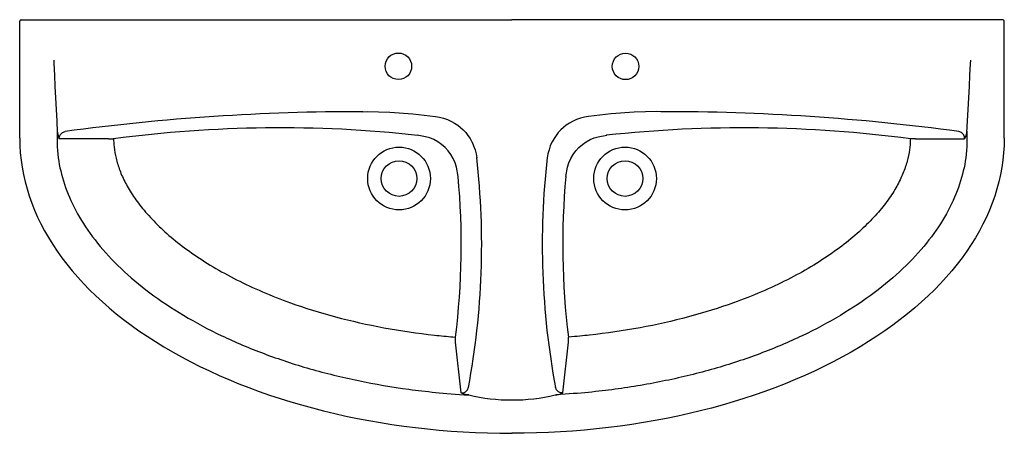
# Model space of a CAD drawing. Header units: millimetres. Extents: x 197.63 to 198.93, y 158.19 to 158.74.
import ezdxf

# ---------------------------------------------------------------- set-up
doc = ezdxf.new("R2010")
doc.units = ezdxf.units.MM
doc.layers.add('SANINDUSA', color=3, linetype='Continuous')

msp = doc.modelspace()

# ---------------------------------------------------------------- linework, layer by layer
at = {"layer": 'SANINDUSA', "ltscale": 0.5}
for p, q in [((197.626, 158.5807), (197.626, 158.735)), ((197.628, 158.737), (198.276, 158.737)), ((198.924, 158.7369), (198.276, 158.737)), ((198.926, 158.5806), (198.926, 158.7349))]:
    msp.add_line(p, q, dxfattribs=at)
at = {"layer": 'SANINDUSA'}
for p, q in [((197.7433, 158.5798), (197.6783, 158.5798)), ((198.8087, 158.5797), (198.8737, 158.5798)), ((198.1981, 158.3184), (198.2015, 158.3182)), ((198.209, 158.2445), (198.2014, 158.3114)), ((198.3431, 158.2445), (198.3506, 158.3114))]:
    msp.add_line(p, q, dxfattribs=at)
at = {"layer": 'SANINDUSA', "linetype": 'Continuous'}
for p, q in [((197.7433, 158.5798), (197.7501, 158.5799)), ((198.8088, 158.5797), (198.802, 158.5798)), ((198.2014, 158.3114), (198.2015, 158.3182)), ((198.3506, 158.3114), (198.3505, 158.3182))]:
    msp.add_line(p, q, dxfattribs=at)
at = {"layer": 'SANINDUSA', "flags": 128}
for points in [[(197.6709, 158.6838), (197.6711, 158.679), (197.6718, 158.6639), (197.6725, 158.6489)], [(198.8812, 158.6837), (198.881, 158.6789), (198.8803, 158.6638), (198.8796, 158.6488)], [(197.6725, 158.6489), (197.6749, 158.6036), (197.6757, 158.5882)], [(198.8796, 158.6488), (198.8772, 158.6036), (198.8763, 158.5882)], [(198.0793, 158.6156), (198.0849, 158.6157), (198.1148, 158.6148), (198.1449, 158.6127), (198.175, 158.6093)], [(198.175, 158.6093), (198.1804, 158.6084), (198.1857, 158.607), (198.191, 158.6052), (198.1961, 158.6028)], [(198.3771, 158.6093), (198.3717, 158.6084), (198.3664, 158.607), (198.3611, 158.6051), (198.356, 158.6028)], [(198.4727, 158.6156), (198.4672, 158.6157), (198.4372, 158.6148), (198.4071, 158.6127), (198.3771, 158.6093)], [(198.1961, 158.6028), (198.2003, 158.6004), (198.2044, 158.5977), (198.2081, 158.5947), (198.2116, 158.5915)], [(198.2116, 158.5915), (198.2149, 158.588), (198.2178, 158.5842), (198.2206, 158.5802), (198.223, 158.5759)], [(198.3404, 158.5915), (198.3372, 158.588), (198.3342, 158.5842), (198.3315, 158.5802), (198.3291, 158.5759)], [(198.356, 158.6028), (198.3518, 158.6004), (198.3477, 158.5977), (198.344, 158.5947), (198.3404, 158.5915)], [(198.2049, 158.53), (198.2026, 158.5423), (198.2009, 158.5481), (198.1985, 158.5537), (198.1954, 158.559), (198.1918, 158.564), (198.1877, 158.5685), (198.1831, 158.5725), (198.1781, 158.5759), (198.1728, 158.5788), (198.1675, 158.581), (198.162, 158.5826), (198.1509, 158.5846)], [(198.3472, 158.5302), (198.3494, 158.5423), (198.3512, 158.5481), (198.3536, 158.5537), (198.3566, 158.559), (198.3602, 158.564), (198.3643, 158.5685), (198.3689, 158.5725), (198.3739, 158.5759), (198.3792, 158.5788), (198.3845, 158.581), (198.39, 158.5826), (198.4011, 158.5846)], [(198.223, 158.5759), (198.2233, 158.5753), (198.2254, 158.5704), (198.2272, 158.5654), (198.2286, 158.5602), (198.2295, 158.5548)], [(198.3291, 158.5759), (198.3288, 158.5753), (198.3266, 158.5704), (198.3249, 158.5654), (198.3235, 158.5602), (198.3226, 158.5548)]]:
    msp.add_lwpolyline(points, dxfattribs=at)
at = {"layer": 'SANINDUSA', "linetype": 'Continuous', "flags": 128}
for points in [[(197.6757, 158.5897), (197.6759, 158.5876), (197.6763, 158.5855), (197.6772, 158.5826), (197.6783, 158.5799), (197.6783, 158.5798)], [(197.6783, 158.5798), (197.6785, 158.5827), (197.6799, 158.5856), (197.6811, 158.587), (197.6825, 158.5881), (197.6859, 158.5895)], [(198.8737, 158.5798), (198.8735, 158.5826), (198.8722, 158.5856), (198.871, 158.5869), (198.8695, 158.588), (198.8661, 158.5895)], [(198.8764, 158.5897), (198.8762, 158.5876), (198.8758, 158.5855), (198.8749, 158.5825), (198.8737, 158.5798), (198.8737, 158.5798)], [(198.209, 158.2445), (198.2118, 158.2447), (198.2148, 158.2461), (198.2161, 158.2473), (198.2172, 158.2487), (198.2187, 158.2521)], [(198.2189, 158.2418), (198.2168, 158.2421), (198.2147, 158.2424), (198.2117, 158.2433), (198.209, 158.2445), (198.209, 158.2445)], [(198.3332, 158.2418), (198.3353, 158.2421), (198.3374, 158.2424), (198.3403, 158.2433), (198.3431, 158.2445), (198.3431, 158.2445)], [(198.3431, 158.2445), (198.3402, 158.2447), (198.3373, 158.2461), (198.3359, 158.2473), (198.3348, 158.2487), (198.3334, 158.2521)]]:
    msp.add_lwpolyline(points, dxfattribs=at)
at = {"layer": 'SANINDUSA', "ltscale": 0.5}
for centre, radius in [((198.126, 158.6755), 0.0175), ((198.426, 158.6754), 0.0175), ((198.1269, 158.5274), 0.0414), ((198.4253, 158.5274), 0.0414), ((198.1269, 158.5274), 0.0235), ((198.4253, 158.5274), 0.0235)]:
    msp.add_circle(centre, radius, dxfattribs=at)
for centre, radius, start, end in [((197.628, 158.735), 0.002, 89.9988, 179.9988), ((198.924, 158.7349), 0.002, 359.9949, 89.9949), ((198.075, 155.6998), 2.9158, 89.9156, 97.6682), ((198.4767, 155.6998), 2.9158, 82.3255, 90.0781), ((197.9699, 156.9214), 1.6729, 83.7642, 97.552), ((198.582, 156.9214), 1.6729, 82.4417, 96.2295)]:
    msp.add_arc(centre, radius, start, end, dxfattribs=at)
at = {"layer": 'SANINDUSA'}
for centre, radius, start, end in [((197.2143, 158.4398), 1.0217, 349.3905, 6.4825), ((199.3377, 158.4398), 1.0217, 173.5175, 190.6095), ((197.2143, 158.4398), 0.9947, 352.9751, 5.2122), ((199.3377, 158.4398), 0.9947, 174.7878, 187.0249), ((198.276, 158.4852), 0.25, 256.7946, 283.1968)]:
    msp.add_arc(centre, radius, start, end, dxfattribs=at)
at = {"layer": 'SANINDUSA', "ltscale": 0.5}
for centre, major_axis, start_param in [((198.276, 158.5807), (-0.65, 0), 0), ((198.2761, 158.5807), (-0.65, 0.0001), 1.570731)]:
    msp.add_ellipse(centre, major_axis=major_axis, ratio=0.599131, start_param=start_param, end_param=1.570814, dxfattribs=at)
at = {"layer": 'SANINDUSA', "ltscale": 0.5, "extrusion": (0, 0, -1)}
for major_axis, start_param in [((0.65, -0.0001), 0), ((0.65, 0), 1.570731)]:
    msp.add_ellipse((198.276, 158.5807), major_axis=major_axis, ratio=0.599131, start_param=start_param, end_param=1.570814, dxfattribs=at)
at = {"layer": 'SANINDUSA', "ltscale": 0.5}
for points, knots in [([(197.6756, 158.5893), (197.675, 158.5692), (197.6761, 158.5576), (197.6805, 158.5345), (197.6837, 158.5229), (197.6926, 158.4997), (197.6982, 158.4881), (197.7117, 158.465), (197.7197, 158.4535), (197.738, 158.4307), (197.7484, 158.4195), (197.7714, 158.3976), (197.7841, 158.3869), (197.8116, 158.3663), (197.8265, 158.3564), (197.8583, 158.3374), (197.8751, 158.3284), (197.9107, 158.3115), (197.9293, 158.3036), (197.9681, 158.2891), (197.9883, 158.2824), (198.0299, 158.2705), (198.0513, 158.2653), (198.095, 158.2562), (198.1173, 158.2524), (198.1624, 158.2463), (198.1851, 158.244), (198.219, 158.2418)], [0, 0, 0, 0, 0.112473, 0.112473, 0.224946, 0.224946, 0.337419, 0.337419, 0.449892, 0.449892, 0.562365, 0.562365, 0.674838, 0.674838, 0.787311, 0.787311, 0.899784, 0.899784, 1.012257, 1.012257, 1.12473, 1.12473, 1.237203, 1.237203, 1.349676, 1.349676, 1.46099, 1.46099, 1.46099, 1.46099]), ([(197.75, 158.5807), (197.75, 158.5768), (197.7502, 158.573), (197.7512, 158.5642), (197.752, 158.5592), (197.7545, 158.549), (197.7561, 158.5437), (197.7602, 158.5328), (197.7627, 158.5272), (197.7688, 158.5158), (197.7723, 158.5099), (197.7804, 158.4978), (197.7851, 158.4917), (197.7955, 158.4792), (197.8013, 158.473), (197.8141, 158.4603), (197.8211, 158.454), (197.8363, 158.4414), (197.8445, 158.4352), (197.8621, 158.4229), (197.8714, 158.4169), (197.8911, 158.4052), (197.9015, 158.3994), (197.9234, 158.3884), (197.9348, 158.3831), (197.9585, 158.3729), (197.9708, 158.368), (198.0026, 158.3566), (198.0225, 158.3504), (198.0637, 158.3394), (198.0851, 158.3346), (198.1288, 158.3265), (198.1511, 158.3232), (198.1819, 158.3199), (198.19, 158.3191), (198.1981, 158.3184)], [0, 0, 0, 0, 0.063598, 0.063598, 0.143489, 0.143489, 0.224116, 0.224116, 0.304743, 0.304743, 0.385369, 0.385369, 0.465996, 0.465996, 0.546623, 0.546623, 0.62725, 0.62725, 0.707877, 0.707877, 0.788504, 0.788504, 0.869131, 0.869131, 0.949758, 0.949758, 1.030385, 1.030385, 1.150951, 1.150951, 1.271517, 1.271517, 1.392084, 1.392084, 1.434992, 1.434992, 1.434992, 1.434992]), ([(198.8765, 158.5892), (198.877, 158.5691), (198.876, 158.5576), (198.8716, 158.5345), (198.8683, 158.5229), (198.8594, 158.4997), (198.8539, 158.4881), (198.8403, 158.4649), (198.8324, 158.4534), (198.814, 158.4307), (198.8037, 158.4195), (198.7806, 158.3976), (198.768, 158.3869), (198.7404, 158.3663), (198.7255, 158.3563), (198.6938, 158.3374), (198.6769, 158.3284), (198.6414, 158.3115), (198.6227, 158.3036), (198.5839, 158.289), (198.5637, 158.2824), (198.5222, 158.2705), (198.5008, 158.2652), (198.457, 158.2562), (198.4347, 158.2523), (198.3896, 158.2463), (198.3669, 158.244), (198.3342, 158.242)], [0, 0, 0, 0, 0.112473, 0.112473, 0.224946, 0.224946, 0.337419, 0.337419, 0.449892, 0.449892, 0.562365, 0.562365, 0.674838, 0.674838, 0.787311, 0.787311, 0.899784, 0.899784, 1.012257, 1.012257, 1.12473, 1.12473, 1.237203, 1.237203, 1.349676, 1.349676, 1.46099, 1.46099, 1.46099, 1.46099]), ([(198.802, 158.5807), (198.802, 158.5768), (198.8018, 158.5729), (198.8009, 158.5641), (198.8, 158.5591), (198.7976, 158.5489), (198.7959, 158.5436), (198.7918, 158.5328), (198.7893, 158.5272), (198.7833, 158.5157), (198.7798, 158.5098), (198.7716, 158.4978), (198.767, 158.4916), (198.7565, 158.4792), (198.7507, 158.4729), (198.7379, 158.4603), (198.7309, 158.454), (198.7157, 158.4414), (198.7075, 158.4352), (198.69, 158.4229), (198.6806, 158.4169), (198.6609, 158.4051), (198.6505, 158.3994), (198.6287, 158.3883), (198.6173, 158.383), (198.5935, 158.3728), (198.5812, 158.368), (198.5495, 158.3566), (198.5296, 158.3504), (198.4883, 158.3393), (198.467, 158.3345), (198.4233, 158.3265), (198.4009, 158.3232), (198.3702, 158.3199), (198.362, 158.3191), (198.3505, 158.3182)], [0, 0, 0, 0, 0.063598, 0.063598, 0.143489, 0.143489, 0.224116, 0.224116, 0.304743, 0.304743, 0.385369, 0.385369, 0.465996, 0.465996, 0.546623, 0.546623, 0.62725, 0.62725, 0.707877, 0.707877, 0.788504, 0.788504, 0.869131, 0.869131, 0.949758, 0.949758, 1.030385, 1.030385, 1.150951, 1.150951, 1.271517, 1.271517, 1.392084, 1.392084, 1.434992, 1.434992, 1.434992, 1.434992])]:
    msp.add_open_spline(points, degree=3, knots=knots, dxfattribs=at)
msp.add_open_spline([(198.276, 158.2353), (198.276, 158.2353), (198.276, 158.2353), (198.276, 158.2353)], degree=3, dxfattribs=at)
msp.add_open_spline([(198.276, 158.2353), (198.276, 158.2353), (198.276, 158.2353), (198.276, 158.2353)], degree=3, dxfattribs=at)

doc.saveas('drawing.dxf')
